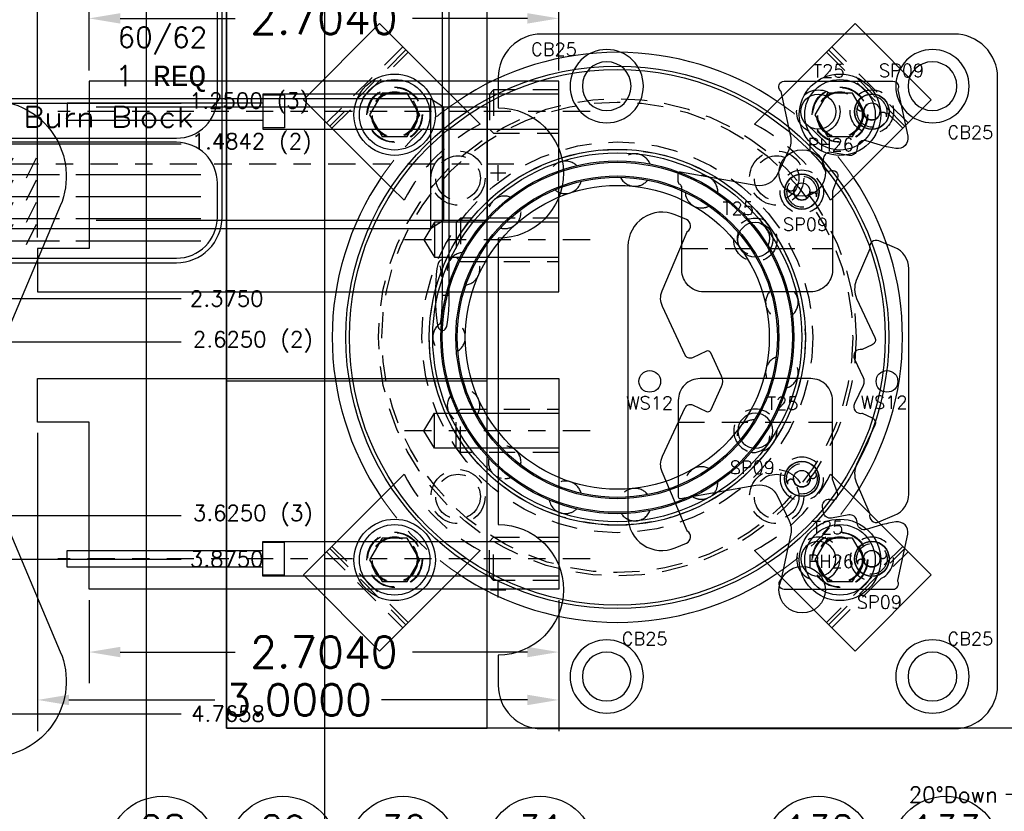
# Model space of a CAD drawing. Header units: inches. Extents: x -77 to 299, y -110 to 144.
# Tile 31 of 256: x 3.05 to 8.72, y -46.13 to -41.57. Entities that reach past the tile are written whole.
import ezdxf
from ezdxf.enums import TextEntityAlignment as Align

# ---------------------------------------------------------------- set-up
doc = ezdxf.new("R2010")
doc.units = ezdxf.units.IN
doc.header["$MEASUREMENT"] = 0
doc.linetypes.add('CENTER', pattern=[0.249, 0.156, -0.031, 0.031, -0.031])
doc.linetypes.add('HIDDEN', pattern=[0.225, 0.15, -0.075])
doc.layers.get('DEFPOINTS').update_dxf_attribs({"color": 8})
for name, color, linetype in [('DIN-M-S', 8, 'Continuous'), ('DSS-M-BA', 74, 'Continuous'), ('DSS-M-H', 4, 'HIDDEN'), ('DSS-M-S', 53, 'Continuous'), ('DST-M-BA', 74, 'Continuous'), ('DST-M-H', 4, 'HIDDEN'), ('DST-M-S', 53, 'Continuous'), ('MFB-M-C', 74, 'CENTER'), ('MFB-M-S', 8, 'Continuous'), ('SVD-M-D', 42, 'Continuous'), ('SVD-M-D2', 42, 'Continuous'), ('SVD-M-M', 233, 'Continuous'), ('SVD-M-S', 8, 'Continuous'), ('SVE-M-C', 74, 'CENTER'), ('SVE-M-D', 42, 'Continuous'), ('SVE-M-D2', 42, 'Continuous'), ('SVE-M-H', 4, 'HIDDEN'), ('SVE-M-S', 8, 'Continuous'), ('SVF-M-d', 42, 'Continuous'), ('SVF-M-S', 8, 'Continuous')]:
    doc.layers.add(name, color=color, linetype=linetype)
doc.styles.add('DIEMAKER', font='SIMPLEX.shx')
doc.styles.add('MONOTXT', font='MONOTXT')
doc.styles.add('R', font='ROMAND.SHX')
doc.styles.get("Standard").update_dxf_attribs({"font": 'txt.shx'})
doc.dimstyles.get("Standard").update_dxf_attribs({"dimtxt": 0.18, "dimasz": 0.18, "dimexe": 0.18, "dimexo": 0.0625, "dimgap": 0.09, "dimtad": 0, "dimtih": 1, "dimtoh": 1, "dimdec": 4, "dimzin": 0, "dimdsep": 46, "dimtxsty": 'Standard', "dimcen": 0.09, "dimadec": 0, "dimazin": 0, "dimtfac": 1, "dimtdec": 4, "dimtofl": 0, "dimtmove": 0, "dimatfit": 3, "dimfxl": 0, "dimtolj": 1, "dimtzin": 0, "dimarcsym": 0})
doc.dimstyles.new('STANDARD$0', dxfattribs={"dimtxt": 0.156, "dimasz": 0.18, "dimexe": 0.18, "dimexo": 0.0625, "dimgap": 0.07, "dimtad": 0, "dimtih": 1, "dimtoh": 1, "dimdec": 4, "dimzin": 4, "dimdsep": 46, "dimtxsty": 'Standard', "dimcen": 0.09, "dimclrd": 2, "dimclre": 2, "dimclrt": 2, "dimadec": 4, "dimazin": 0, "dimtfac": 1, "dimtdec": 4, "dimtofl": 0, "dimtmove": 0, "dimatfit": 3, "dimfxl": 0, "dimtolj": 1, "dimtzin": 0, "dimarcsym": 0})

# ---------------------------------------------------------------- blocks, each defined once
blk = doc.blocks.new('dm108265')
at = {"layer": 'DST-M-H'}
for radius in [0.156, 0.1285]:
    blk.add_circle((0, 0), radius, dxfattribs=at)
blk = doc.blocks.new('Cat Whisker')
at = {"layer": 'DIN-M-S'}
for p, q in [((1.4829, -41.4165), (1.4829, -43.156)), ((1.5239, -43.156), (1.5239, -41.4165)), ((1.4829, -43.156), (1.5055, -43.156)), ((1.5055, -43.156), (1.5239, -43.156))]:
    blk.add_line(p, q, dxfattribs=at)
blk.add_lwpolyline([(1.4829, -42.9531), (1.4823, -42.9531), (1.4723, -42.9564), (1.4664, -42.9615), (1.4621, -42.9681), (1.4579, -42.9795), (1.4531, -43.0027), (1.4493, -43.0363), (1.4466, -43.0753), (1.4451, -43.1186), (1.4447, -43.164), (1.4455, -43.2089), (1.4474, -43.2506), (1.4504, -43.287), (1.4543, -43.3163), (1.4596, -43.338), (1.4647, -43.3483), (1.4724, -43.3556), (1.4831, -43.3589), (1.4945, -43.3565), (1.5011, -43.3516), (1.5056, -43.3455), (1.5098, -43.3354), (1.515, -43.3117), (1.5187, -43.2825), (1.5215, -43.2445), (1.5233, -43.2019), (1.5239, -43.156), (1.5239, -43.156)], dxfattribs=at)
blk.add_arc((1.4884, -43.0415), 0.00963, 125.1786, 234.8214, dxfattribs=at)
for points, knots in [([(1.47, -42.9869), (1.47, -42.9869), (1.47, -42.9868), (1.4722, -42.9931), (1.4749, -43.0078), (1.4772, -43.0263), (1.4784, -43.0395), (1.4787, -43.0425)], [0, 0, 0, 0, 0.075958, 0.286721, 0.569304, 0.901688, 1, 1, 1, 1]), ([(1.4829, -43.156), (1.4829, -43.1637), (1.4828, -43.1862), (1.4817, -43.2227), (1.4795, -43.2617), (1.4764, -43.294), (1.4732, -43.3148), (1.4702, -43.3248), (1.4701, -43.3248), (1.4701, -43.3249)], [0, 0, 0, 0, 0.09478, 0.2761, 0.457323, 0.63737, 0.814422, 0.945566, 1, 1, 1, 1])]:
    blk.add_open_spline(points, degree=3, knots=knots, dxfattribs=at)
blk = doc.blocks.new('*D1445')
at = {"layer": 'DEFPOINTS', "color": 0}
for p in [(-4.0938, -40.8002), (0.8437, -42.0502), (3.9812, -42.0502)]:
    blk.add_point(p, dxfattribs=at)
at = {"layer": 'SVF-M-d', "color": 0, "lineweight": -2}
blk.add_line((0.875, -42.0502), (3.9812, -42.0502), dxfattribs=at)
at = {"layer": 'SVF-M-d', "color": 0, "insert": (4.3712, -42.0502), "char_height": 0.09, "attachment_point": 5}
blk.add_mtext('\\A1;1.2500 (3)', dxfattribs=at)
blk = doc.blocks.new('*D1446')
at = {"layer": 'DEFPOINTS', "color": 0}
for p in [(-4.0938, -40.8002), (2.5937, -42.2844), (3.9812, -42.2844)]:
    blk.add_point(p, dxfattribs=at)
at = {"layer": 'SVF-M-d', "color": 0, "lineweight": -2}
blk.add_line((2.625, -42.2844), (3.9812, -42.2844), dxfattribs=at)
at = {"layer": 'SVF-M-d', "color": 0, "insert": (4.3862, -42.2844), "char_height": 0.09, "attachment_point": 5}
blk.add_mtext('\\A1;1.4842 (2)', dxfattribs=at)
blk = doc.blocks.new('*D1450')
at = {"layer": 'DEFPOINTS', "color": 0}
for p in [(-4.0938, -40.8002), (1.5937, -43.1752), (3.9812, -43.1752)]:
    blk.add_point(p, dxfattribs=at)
at = {"layer": 'SVF-M-d', "color": 0, "lineweight": -2}
blk.add_line((1.625, -43.1752), (3.9812, -43.1752), dxfattribs=at)
at = {"layer": 'SVF-M-d', "color": 0, "insert": (4.2437, -43.1752), "char_height": 0.09, "attachment_point": 5}
blk.add_mtext('\\A1;2.3750', dxfattribs=at)
blk = doc.blocks.new('*D1451')
at = {"layer": 'DEFPOINTS', "color": 0}
for p in [(-4.0938, -40.8002), (2.5937, -43.4252), (3.9812, -43.4252)]:
    blk.add_point(p, dxfattribs=at)
at = {"layer": 'SVF-M-d', "color": 0, "lineweight": -2}
blk.add_line((2.625, -43.4252), (3.9812, -43.4252), dxfattribs=at)
at = {"layer": 'SVF-M-d', "color": 0, "insert": (4.3937, -43.4252), "char_height": 0.09, "attachment_point": 5}
blk.add_mtext('\\A1;2.6250 (2)', dxfattribs=at)
blk = doc.blocks.new('*D1452')
at = {"layer": 'DEFPOINTS', "color": 0}
for p in [(-4.0938, -40.8002), (2.5937, -44.4252), (3.9812, -44.4252)]:
    blk.add_point(p, dxfattribs=at)
at = {"layer": 'SVF-M-d', "color": 0, "lineweight": -2}
blk.add_line((2.625, -44.4252), (3.9812, -44.4252), dxfattribs=at)
at = {"layer": 'SVF-M-d', "color": 0, "insert": (4.3937, -44.4252), "char_height": 0.09, "attachment_point": 5}
blk.add_mtext('\\A1;3.6250 (3)', dxfattribs=at)
blk = doc.blocks.new('*D1453')
at = {"layer": 'DEFPOINTS', "color": 0}
for p in [(-4.0938, -40.8002), (1.5937, -44.6752), (3.9812, -44.6752)]:
    blk.add_point(p, dxfattribs=at)
at = {"layer": 'SVF-M-d', "color": 0, "lineweight": -2}
blk.add_line((1.625, -44.6752), (3.9812, -44.6752), dxfattribs=at)
at = {"layer": 'SVF-M-d', "color": 0, "insert": (4.2437, -44.6752), "char_height": 0.09, "attachment_point": 5}
blk.add_mtext('\\A1;3.8750', dxfattribs=at)
blk = doc.blocks.new('*D1457')
at = {"layer": 'DEFPOINTS', "color": 0}
for p in [(-4.0938, -40.8002), (2.5937, -45.566), (3.9812, -45.566)]:
    blk.add_point(p, dxfattribs=at)
at = {"layer": 'SVF-M-d', "color": 0, "lineweight": -2}
blk.add_line((2.625, -45.566), (3.9812, -45.566), dxfattribs=at)
at = {"layer": 'SVF-M-d', "color": 0, "insert": (4.2512, -45.566), "char_height": 0.09, "attachment_point": 5}
blk.add_mtext('\\A1;4.7658', dxfattribs=at)
blk = doc.blocks.new('DMDBSPLT')
blk.add_line((0.4831, 0), (-0.4831, 0))
blk.add_circle((0, 0), 0.5)
at = {"flags": 1}
for tag, p in [('H/T', (4.3481, 0.1)), ('XDIM', (0.8518, 0.1)), ('YDIM', (2.7624, 0.1)), ('MATL', (0.5618, -0.3997)), ('ZDIM', (2.1539, -0.4)), ('DE#1', (0, -0.9)), ('DE#2', (0, -1.3)), ('DE#3', (0, -1.7))]:
    blk.add_attdef(tag, p, '', height=0.25, dxfattribs=at)
for tag, p in [('DET#', (0.0048, 0.077)), ('SHT#', (0.0007, -0.3175))]:
    blk.add_attdef(tag, text='', height=0.25).set_placement(p, align=Align.CENTER)
blk.add_attdef('QTY#', text='', height=0.25, dxfattribs=at).set_placement((4.2967, -0.4), align=Align.RIGHT)
blk = doc.blocks.new('dm108774')
at = {"layer": 'SVD-M-S'}
blk.add_circle((0, 0), 0.134, dxfattribs=at)
blk = doc.blocks.new('dm108773')
at = {"layer": 'SVD-M-S'}
for radius in [0.211, 0.1405]:
    blk.add_circle((0, 0), radius, dxfattribs=at)
blk = doc.blocks.new('dm108664')
at = {"layer": 'SVD-M-S'}
blk.add_circle((0, 0), 0.0625, dxfattribs=at)
blk = doc.blocks.new('dmdl01')
at = {"style": 'DIEMAKER'}
blk.add_attdef('PTID', text='', height=1, dxfattribs=at).set_placement((0, 0), align=Align.MIDDLE)
at = {"style": 'DIEMAKER', "flags": 1}
for tag, p in [('ENTTYP', (0, -1.523)), ('PTDESC', (0, -3.045))]:
    blk.add_attdef(tag, text='', height=1, dxfattribs=at).set_placement(p, align=Align.MIDDLE)
blk = doc.blocks.new('DMDT001')
for p, q in [((0.7257, 0.1211), (1.2132, 0.1211)), ((-0.6188, -1.8033), (0.1437, -1.8033)), ((0.295, -1.8033), (1.4368, -1.8033)), ((-0.6188, -2.0057), (0.1437, -2.0057)), ((0.295, -2.0057), (1.4368, -2.0057)), ((-0.6188, -2.2081), (0.1437, -2.2081)), ((0.295, -2.2081), (1.4368, -2.2081)), ((-0.6188, -2.4105), (0.1437, -2.4105)), ((0.295, -2.4105), (1.4368, -2.4105))]:
    blk.add_line(p, q)
for points in [[(-1.5618, -2.6113), (1.2132, -2.6113, 0.414214), (1.6302, -2.1943), (1.6302, 0.4961, 0.414214), (1.2132, 0.9131), (-1.5618, 0.9131, 0.414214), (-1.9788, 0.4961), (-1.9788, -2.1943, 0.414214)], [(-1.5618, -1.4726), (1.2132, -1.4726, 0.414214), (1.5882, -1.0976), (1.5882, 0.4961, 0.414214), (1.2132, 0.8711), (-1.5618, 0.8711, 0.414214), (-1.9368, 0.4961), (-1.9368, -1.0976, 0.414214)], [(-1.5618, -2.5693), (1.2132, -2.5693, 0.414214), (1.5882, -2.1943), (1.5882, -1.8851, 0.414214), (1.2132, -1.5101), (-1.5618, -1.5101, 0.414214), (-1.9368, -1.8851), (-1.9368, -2.1943, 0.414214)]]:
    blk.add_lwpolyline(points, format="xyb", close=True)
for centre, start, end in [((0.7257, 0.4961), 90, 270), ((1.2132, 0.4961), 270, 90)]:
    blk.add_arc(centre, 0.375, start, end)
at = {"color": 42}
for s, height, style, p in [('DETAIL', 0.34395, 'R', (-1.6251, 0.3158)), ('X=', 0.1875, 'MONOTXT', (-1.8306, -0.2918)), ('Y=', 0.1875, 'MONOTXT', (-1.8339, -0.6443)), ('Z=', 0.1875, 'MONOTXT', (-1.8372, -0.9969)), ('REQ', 0.1875, 'MONOTXT', (0.9986, -0.9969)), ('PROGRAMMED', 0.12, 'DIEMAKER', (-1.8247, -1.8035)), ('SET-UP', 0.12, 'DIEMAKER', (-1.8247, -2.0053)), ('RAN', 0.12, 'DIEMAKER', (-1.8247, -2.2071)), ('CHECKED OK', 0.12, 'DIEMAKER', (-1.8247, -2.4089))]:
    blk.add_text(s, height=height, dxfattribs=dict(at, style=style)).set_placement(p)
for p in [(-0.3953, -1.799), (-0.3953, -2.0014), (-0.3953, -2.2038), (-0.3953, -2.4062)]:
    blk.add_text('/ /', height=0.12107).set_placement(p)
at = {"color": 42, "style": 'R', "width": 0.571895}
blk.add_attdef('DET#', text='', height=0.45, dxfattribs=at).set_placement((0.5139, 0.282), (1.4514, 0.282), align=Align.FIT)
at = {"color": 42, "style": 'DIEMAKER'}
for tag, p in [('XDIM', (-1.4342, -0.2918)), ('YDIM', (-1.4375, -0.6443)), ('ZDIM', (-1.4408, -0.9969))]:
    blk.add_attdef(tag, p, '', height=0.1875, dxfattribs=at)
for tag, p in [('MATL', (1.513, -0.2918)), ('H/T', (1.4952, -0.6443)), ('QTY#', (0.8173, -0.9969))]:
    blk.add_attdef(tag, text='', height=0.1875, dxfattribs=at).set_placement(p, align=Align.RIGHT)
at = {"color": 42, "style": 'DIEMAKER', "width": 5.370504, "flags": 4}
blk.add_attdef('DE#1', text='', height=0.1875, dxfattribs=at).set_placement((-1.6994, -1.3715), (1.3694, -1.3715), align=Align.FIT)
at = {"color": 42, "style": 'DIEMAKER', "flags": 5}
for tag, p in [('DE#2', (-1.8615, -2.8611)), ('DE#3', (-1.8533, -3.1611))]:
    blk.add_attdef(tag, p, '', height=0.1875, dxfattribs=at)
blk = doc.blocks.new('*D2651')
at = {"layer": 'DEFPOINTS', "color": 0}
for p in [(6.1546, -41.5618), (3.4506, -41.9236), (6.1546, -41.9236)]:
    blk.add_point(p, dxfattribs=at)
at = {"layer": 'SVE-M-D', "color": 0, "lineweight": -2}
for p, q in [((3.4506, -41.8611), (3.4506, -41.3818)), ((6.1546, -41.8611), (6.1546, -41.3818)), ((3.6306, -41.5618), (4.2926, -41.5618)), ((5.9746, -41.5618), (5.3126, -41.5618))]:
    blk.add_line(p, q, dxfattribs=at)
at = {"layer": 'SVE-M-D', "color": 0}
for points in [[(3.6306, -41.5318), (3.6306, -41.5918), (3.4506, -41.5618)], [(5.9746, -41.5318), (5.9746, -41.5918), (6.1546, -41.5618)]]:
    blk.add_solid(points, dxfattribs=at)
at = {"layer": 'SVE-M-D', "color": 0, "insert": (4.8026, -41.5618), "char_height": 0.18, "attachment_point": 5}
blk.add_mtext('\\A1;2.7040', dxfattribs=at)
blk = doc.blocks.new('*D2652')
at = {"layer": 'DEFPOINTS', "color": 0}
for p in [(6.1546, -41.2861), (6.1546, -41.9236), (3.1546, -42.8865)]:
    blk.add_point(p, dxfattribs=at)
at = {"layer": 'SVE-M-D', "color": 0, "lineweight": -2}
for p, q in [((3.1546, -42.824), (3.1546, -41.1061)), ((6.1546, -41.8611), (6.1546, -41.1061)), ((3.3346, -41.2861), (4.1746, -41.2861)), ((5.9746, -41.2861), (5.1346, -41.2861))]:
    blk.add_line(p, q, dxfattribs=at)
at = {"layer": 'SVE-M-D', "color": 0}
for points in [[(3.3346, -41.2561), (3.3346, -41.3161), (3.1546, -41.2861)], [(5.9746, -41.2561), (5.9746, -41.3161), (6.1546, -41.2861)]]:
    blk.add_solid(points, dxfattribs=at)
at = {"layer": 'SVE-M-D', "color": 0, "insert": (4.6546, -41.2861), "char_height": 0.18, "attachment_point": 5}
blk.add_mtext('\\A1;3.0000', dxfattribs=at)
blk = doc.blocks.new('*D2653')
at = {"layer": 'DEFPOINTS', "color": 0}
for p in [(3.4506, -44.8494), (6.1546, -44.8494), (6.1546, -45.2112)]:
    blk.add_point(p, dxfattribs=at)
at = {"layer": 'SVE-M-D', "color": 0, "lineweight": -2}
for p, q in [((3.4506, -44.9119), (3.4506, -45.3912)), ((6.1546, -44.9119), (6.1546, -45.3912)), ((3.6306, -45.2112), (4.2926, -45.2112)), ((5.9746, -45.2112), (5.3126, -45.2112))]:
    blk.add_line(p, q, dxfattribs=at)
at = {"layer": 'SVE-M-D', "color": 0}
for points in [[(3.6306, -45.1812), (3.6306, -45.2412), (3.4506, -45.2112)], [(5.9746, -45.1812), (5.9746, -45.2412), (6.1546, -45.2112)]]:
    blk.add_solid(points, dxfattribs=at)
at = {"layer": 'SVE-M-D', "color": 0, "insert": (4.8026, -45.2112), "char_height": 0.18, "attachment_point": 5}
blk.add_mtext('\\A1;2.7040', dxfattribs=at)
blk = doc.blocks.new('*D2654')
at = {"layer": 'DEFPOINTS', "color": 0}
for p in [(3.1546, -43.8865), (6.1546, -44.8494), (6.1546, -45.4869)]:
    blk.add_point(p, dxfattribs=at)
at = {"layer": 'SVE-M-D', "color": 0, "lineweight": -2}
for p, q in [((3.1546, -43.949), (3.1546, -45.6669)), ((6.1546, -44.9119), (6.1546, -45.6669)), ((3.3346, -45.4869), (4.1746, -45.4869)), ((5.9746, -45.4869), (5.1346, -45.4869))]:
    blk.add_line(p, q, dxfattribs=at)
at = {"layer": 'SVE-M-D', "color": 0}
for points in [[(3.3346, -45.4569), (3.3346, -45.5169), (3.1546, -45.4869)], [(5.9746, -45.4569), (5.9746, -45.5169), (6.1546, -45.4869)]]:
    blk.add_solid(points, dxfattribs=at)
at = {"layer": 'SVE-M-D', "color": 0, "insert": (4.6546, -45.4869), "char_height": 0.18, "attachment_point": 5}
blk.add_mtext('\\A1;3.0000', dxfattribs=at)
blk = doc.blocks.new('dm108878')
at = {"layer": 'SVE-M-H'}
blk.add_circle((0, 0), 0.125, dxfattribs=at)
at = {"layer": 'SVE-M-S'}
blk.add_circle((0, 0), 0.1005, dxfattribs=at)
blk = doc.blocks.new('dm108879')
at = {"layer": 'SVE-M-H'}
for radius in [0.0877, 0.0467]:
    blk.add_circle((0, 0), radius, dxfattribs=at)
for centre, start, end in [((-0.0475, 0.0475), 315.0003, 135.0003), ((0.0475, -0.0475), 134.9999, 314.9999)]:
    blk.add_arc(centre, 0.0205, start, end, dxfattribs=at)
blk = doc.blocks.new('dm108880')
at = {"layer": 'SVE-M-S'}
for radius in [0.1005, 0.0485]:
    blk.add_circle((0, 0), radius, dxfattribs=at)
blk = doc.blocks.new('dm108881')
at = {"layer": 'SVE-M-H'}
blk.add_circle((0, 0), 0.125, dxfattribs=at)
at = {"layer": 'SVE-M-S'}
blk.add_circle((0, 0), 0.1005, dxfattribs=at)
blk = doc.blocks.new('dm108882')
at = {"layer": 'SVE-M-H'}
blk.add_circle((0, 0), 0.125, dxfattribs=at)
at = {"layer": 'SVE-M-S'}
blk.add_circle((0, 0), 0.1005, dxfattribs=at)

msp = doc.modelspace()

# ---------------------------------------------------------------- linework, layer by layer
at = {"layer": 'DSS-M-BA'}
for points in [[(5.63288, -31.55764, 0, 0.0567, 0), (5.54692, -31.92573, 0, 0, 0.0772008), (4.53965, -46.04253, 0, 0, 0.0772008)], [(5.62031, -32.18145, 0, 0.0567, 0), (5.56444, -32.55529, 0, 0, 0.0600726), (5.22742, -46.04287, 0, 0, 0.0600726)], [(4.52015, -35.31805, 0, 0.0567, 0), (4.44512, -35.68851, 0, 0, 0.0686823), (3.84685, -46.04246, 0, 0, 0.0686823)], [(6.06065, -40.44633, 0, 0.0567, 0), (5.99668, -40.8188, 0, 0, 0.0794114), (5.99561, -46.04582, 0, 0, 0.0794114)]]:
    msp.add_lwpolyline(points, format="xyseb", dxfattribs=at)
at = {"layer": 'DSS-M-H'}
for p, q in [((5.25694, -41.72519), (4.81854, -42.1636)), ((5.27533, -41.74357), (4.83692, -42.18198)), ((4.84929, -42.19435), (5.2877, -41.75595)), ((7.69611, -41.75595), (8.13451, -42.19435)), ((8.14689, -42.18198), (7.70848, -41.74357)), ((8.16527, -42.1636), (7.72687, -41.72519)), ((5.70292, -42.17117), (5.62822, -42.09646)), ((7.35559, -42.09646), (7.28089, -42.17117)), ((5.18981, -42.53487), (5.26451, -42.60957)), ((7.71929, -42.60957), (7.794, -42.53487)), ((5.26451, -44.18754), (5.18981, -44.26225)), ((7.794, -44.26225), (7.71929, -44.18754)), ((5.2877, -45.04117), (4.84929, -44.60276)), ((8.13451, -44.60276), (7.69611, -45.04117)), ((4.81854, -44.63352), (5.25694, -45.07193)), ((4.83692, -44.61513), (5.27533, -45.05354)), ((5.62822, -44.70065), (5.70292, -44.62595)), ((7.28089, -44.62595), (7.35559, -44.70065)), ((7.70848, -45.05354), (8.14689, -44.61513)), ((7.72687, -45.07193), (8.16527, -44.63352))]:
    msp.add_line(p, q, dxfattribs=at)
for centre, radius in [((5.21027, -42.11693), 0.1595), ((5.21027, -42.11693), 0.15625), ((5.21027, -42.11693), 0.13297), ((5.21027, -42.11693), 0.1327), ((5.21027, -42.11693), 0.13218), ((5.21027, -42.11693), 0.1285), ((7.77353, -42.11693), 0.1595), ((7.77353, -42.11693), 0.15625), ((7.77353, -42.11693), 0.13297), ((7.77353, -42.11693), 0.1327), ((7.77353, -42.11693), 0.13218), ((7.77353, -42.11693), 0.1285), ((6.4919, -43.39856), 1.375), ((6.4919, -43.39856), 1.355), ((5.21027, -44.68019), 0.1595), ((5.21027, -44.68019), 0.15625), ((5.21027, -44.68019), 0.13297), ((5.21027, -44.68019), 0.1327), ((5.21027, -44.68019), 0.13218), ((7.77353, -44.68019), 0.1595), ((7.77353, -44.68019), 0.15625), ((7.77353, -44.68019), 0.13297), ((7.77353, -44.68019), 0.1327), ((7.77353, -44.68019), 0.13218), ((5.21027, -44.68019), 0.1285), ((7.77353, -44.68019), 0.1285)]:
    msp.add_circle(centre, radius, dxfattribs=at)
for centre, start, end in [((6.17901, -43.08566), 117.50161, 152.49839), ((6.8048, -43.08566), 27.50161, 62.49839), ((6.17901, -43.71145), 207.50161, 242.49839), ((6.8048, -43.71145), 297.50161, 332.49839)]:
    msp.add_arc(centre, 1.031, start, end, dxfattribs=at)
at = {"layer": 'DSS-M-S'}
for p, q in [((5.1233, -41.59155), (4.68489, -42.02995)), ((5.25694, -41.72519), (5.1233, -41.59155)), ((7.86051, -41.59155), (7.72687, -41.72519)), ((8.29891, -42.02995), (7.86051, -41.59155)), ((5.62822, -42.09646), (5.25694, -41.72519)), ((7.72687, -41.72519), (7.35559, -42.09646)), ((5.1381, -41.99193), (5.06593, -42.11693)), ((5.28244, -41.99193), (5.1381, -41.99193)), ((5.35461, -42.11693), (5.28244, -41.99193)), ((7.70137, -41.99193), (7.6292, -42.11693)), ((7.8457, -41.99193), (7.70137, -41.99193)), ((7.91787, -42.11693), (7.8457, -41.99193)), ((4.68489, -42.02995), (4.81854, -42.1636)), ((8.16527, -42.1636), (8.29891, -42.02995)), ((4.81854, -42.1636), (5.18981, -42.53487)), ((5.06593, -42.11693), (5.1381, -42.24193)), ((7.794, -42.53487), (8.16527, -42.1636)), ((7.8457, -42.24193), (7.91787, -42.11693)), ((5.18981, -44.26225), (4.81854, -44.63352)), ((8.16527, -44.63352), (7.794, -44.26225)), ((5.1381, -44.55519), (5.06593, -44.68019)), ((7.91787, -44.68019), (7.8457, -44.55519)), ((4.81854, -44.63352), (4.68489, -44.76716)), ((8.29891, -44.76716), (8.16527, -44.63352)), ((5.06593, -44.68019), (5.1381, -44.80519)), ((5.25694, -45.07193), (5.62822, -44.70065)), ((5.28244, -44.80519), (5.35461, -44.68019)), ((7.35559, -44.70065), (7.72687, -45.07193)), ((7.6292, -44.68019), (7.70137, -44.80519)), ((7.8457, -44.80519), (7.91787, -44.68019)), ((4.68489, -44.76716), (5.1233, -45.20557)), ((7.86051, -45.20557), (8.29891, -44.76716)), ((5.1381, -44.80519), (5.28244, -44.80519)), ((7.70137, -44.80519), (7.8457, -44.80519)), ((5.1233, -45.20557), (5.25694, -45.07193)), ((7.72687, -45.07193), (7.86051, -45.20557))]:
    msp.add_line(p, q, dxfattribs=at)
at = {"layer": 'DSS-M-S', "linetype": 'Continuous', "lineweight": 25}
for p, q in [((5.28244, -42.24193), (5.35461, -42.11693)), ((7.6292, -42.11693), (7.70137, -42.24193)), ((5.1381, -42.24193), (5.28244, -42.24193)), ((7.70137, -42.24193), (7.8457, -42.24193)), ((5.28244, -44.55519), (5.1381, -44.55519)), ((5.35461, -44.68019), (5.28244, -44.55519)), ((7.70137, -44.55519), (7.6292, -44.68019)), ((7.8457, -44.55519), (7.70137, -44.55519))]:
    msp.add_line(p, q, dxfattribs=at)
at = {"layer": 'DSS-M-S'}
msp.add_lwpolyline([(4.2419, -17.89856), (25.2419, -17.89856), (25.2419, -45.64856), (4.2419, -45.64856)], close=True, dxfattribs=at)
for centre, radius in [((6.4919, -43.39856), 1.5625), ((6.4919, -43.39856), 1.5425), ((5.21027, -42.11693), 0.23438), ((7.77353, -42.11693), 0.23438), ((5.21027, -42.11693), 0.20313), ((7.77353, -42.11693), 0.20312), ((6.4919, -43.39856), 1.0825), ((6.4919, -43.39856), 1.0825), ((6.4919, -43.39856), 1.0625), ((5.21027, -44.68019), 0.23438), ((5.21027, -44.68019), 0.20312), ((7.77353, -44.68019), 0.23438), ((7.77353, -44.68019), 0.20313)]:
    msp.add_circle(centre, radius, dxfattribs=at)
at = {"layer": 'DSS-M-S', "linetype": 'Continuous', "lineweight": 25}
for start, end in [(55.88578, 124.11422), (145.88578, 180), (180, 214.11422), (235.88578, 304.11422)]:
    msp.add_arc((6.4919, -43.39856), 1.6415, start, end, dxfattribs=at)
at = {"layer": 'DSS-M-S', "linetype": 'HIDDEN', "lineweight": 18}
for start, end in [(124.11422, 145.88578), (34.11422, 55.88578), (214.11422, 235.88578), (304.11422, 325.88578)]:
    msp.add_arc((6.4919, -43.39856), 1.6415, start, end, dxfattribs=at)
at = {"layer": 'DSS-M-S'}
msp.add_arc((6.4919, -43.39856), 1.6415, 325.88578, 34.11422, dxfattribs=at)
at = {"layer": 'DST-M-BA'}
for points in [[(8.34048, -37.55802, 0, 0.0567, 0), (8.25175, -37.92539, 0, 0, 0.1169253), (8.3049, -46.05105, 0, 0, 0.1169253)], [(7.83013, -37.71345, 0, 0.0567, 0), (7.77175, -38.08689, 0, 0, 0.0647143), (7.61493, -46.04344, 0, 0, 0.0647143)]]:
    msp.add_lwpolyline(points, format="xyseb", dxfattribs=at)
at = {"layer": 'DST-M-H'}
msp.add_line((5.60098, -43.88615), (5.60691, -43.88633), dxfattribs=at)
for radius in [1.125, 1.0825]:
    msp.add_circle((6.4919, -43.39856), radius, dxfattribs=at)
for centre, start, end in [((6.19254, -42.47722), 45.88215, 170.34619), ((6.59317, -42.43511), 21.89795, 146.34244), ((6.19254, -42.47722), 270, 345.29488), ((6.59317, -42.43511), 206.45477, 270), ((6.59317, -42.43511), 270, 321.30324), ((6.97628, -42.5596), 357.91089, 122.34032), ((6.19254, -42.47722), 230.44424, 270), ((6.97628, -42.5596), 182.46213, 270), ((5.84368, -42.67864), 69.86315, 194.35124), ((5.84368, -42.67864), 270, 9.28821), ((6.97628, -42.5596), 270, 297.31364), ((7.27564, -42.82914), 333.92131, 98.34017), ((5.84368, -42.67864), 255.06896, 270), ((7.27564, -42.82914), 158.46664, 270), ((5.60691, -43.00453), 94.04328, 218.35724), ((5.60691, -43.00453), 278.42562, 33.28289), ((7.43948, -43.19714), 134.46862, 249.23919), ((7.43948, -43.19714), 309.92954, 74.34049), ((5.52315, -43.39856), 118.02343, 242.36386), ((5.52315, -43.39856), 302.43188, 57.27857), ((7.43948, -43.59997), 110.46838, 225.24779), ((7.43948, -43.59997), 285.93593, 50.34425), ((5.60691, -43.79258), 326.43854, 81.27492), ((5.60691, -43.79258), 142.00688, 266.37325), ((7.27564, -43.96797), 86.46625, 201.25465), ((7.27564, -43.96797), 270, 26.35315), ((5.84368, -44.11848), 350.44526, 105.2716), ((5.84368, -44.11848), 165.99329, 270), ((6.97628, -44.23752), 62.46255, 177.26012), ((5.84368, -44.11848), 270, 290.39443), ((6.19254, -44.31989), 14.45173, 129.26825), ((6.97628, -44.23752), 270, 2.3654), ((6.59317, -44.362), 38.4576, 153.26454), ((6.97628, -44.23752), 237.96684, 270), ((6.19254, -44.31989), 189.98232, 270), ((6.19254, -44.31989), 270, 314.38826), ((6.59317, -44.362), 213.97361, 270), ((6.59317, -44.362), 270, 338.37892)]:
    msp.add_arc(centre, 0.09375, start, end, dxfattribs=at)
at = {"layer": 'DST-M-H', "linetype": 'Continuous', "lineweight": 25}
msp.add_arc((7.27564, -43.96797), 0.09375, 261.95066, 270, dxfattribs=at)
at = {"layer": 'DST-M-S'}
msp.add_lwpolyline([(11.3044, -17.89856), (11.3044, -19.39856, 1), (12.1794, -19.39856), (12.1794, -17.89856), (17.3044, -17.89856), (17.3044, -19.39856, 1), (18.1794, -19.39856), (18.1794, -17.89856), (25.2419, -17.89856), (25.2419, -45.64856), (18.1794, -45.64856), (18.1794, -44.14856, 1), (17.3044, -44.14856), (17.3044, -45.64856), (12.1794, -45.64856), (12.1794, -44.14856, 1), (11.3044, -44.14856), (11.3044, -45.64856), (4.2419, -45.64856), (4.2419, -17.89856)], format="xyb", close=True, dxfattribs=at)
for radius in [1.0625, 1.01562, 1.00775, 1.00775, 0.92975, 0.92975, 0.92187, 0.875]:
    msp.add_circle((6.4919, -43.39856), radius, dxfattribs=at)
at = {"layer": 'MFB-M-C'}
msp.add_line((-0.1881, -42.39856), (5.9219, -42.39856), dxfattribs=at)
at = {"layer": 'MFB-M-S'}
for p, q in [((5.4169, -42.02356), (5.4169, -42.77356)), ((4.2419, -43.64856), (5.7419, -43.64856))]:
    msp.add_line(p, q, dxfattribs=at)
msp.add_lwpolyline([(4.2419, -45.64856), (5.7419, -45.64856), (5.7419, -17.89856), (4.2419, -17.89856)], close=True, dxfattribs=at)
for points in [[(0.7419, -42.02356), (5.4169, -42.02356), (5.4919, -42.07046), (5.4919, -42.72666), (5.4169, -42.77356), (0.7419, -42.77356)], [(3.4919, -42.07046), (5.4919, -42.07046), (5.7419, -42.07046), (5.7419, -42.39856), (5.7419, -42.72666), (5.4919, -42.72666), (3.4919, -42.72666)]]:
    msp.add_lwpolyline(points, dxfattribs=at)
at = {"layer": 'SVD-M-D'}
for p, q in [((5.76098, -42.45215), (5.85098, -42.45215)), ((5.80598, -42.49715), (5.80598, -42.40715)), ((5.80598, -44.89715), (5.80598, -44.80715)), ((5.76098, -44.85215), (5.85098, -44.85215))]:
    msp.add_line(p, q, dxfattribs=at)
at = {"layer": 'SVD-M-S', "color": 1}
msp.add_lwpolyline([(4.80598, -48.70215), (18.18098, -48.70215), (18.18098, -40.70215), (4.80598, -40.70215)], close=True, dxfattribs=at)
at = {"layer": 'SVD-M-S'}
for points in [[(5.80598, -44.47615, -1), (5.80598, -45.22815), (5.80598, -45.40215, 0.4142136), (6.05598, -45.65215), (8.43098, -45.65215, 0.4142136), (8.68098, -45.40215), (8.68098, -41.90215, 0.4142136), (8.43098, -41.65215), (6.05598, -41.65215, 0.4142136), (5.80598, -41.90215), (5.80598, -42.07615, -1), (5.80598, -42.82815)], [(6.88941, -44.58409, 0.6145258), (6.89429, -44.51422, -0.1596692), (6.89347, -44.51328), (6.74997, -44.17296, -0.2119316), (6.75164, -44.08365), (6.88239, -43.80326, -0.4142136), (6.92408, -43.78809), (7.00549, -43.82605, 0.4142136), (7.02941, -43.81735), (7.09255, -43.68194, 0.2216947), (7.09255, -43.62235), (7.02941, -43.48695, 0.4142136), (7.00549, -43.47824), (6.92408, -43.51621, -0.4142136), (6.88239, -43.50104), (6.75164, -43.22065, -0.2119316), (6.74997, -43.13133), (6.89347, -42.79101, -0.1596692), (6.89429, -42.79007, 0.6145258), (6.88941, -42.72021), (6.82472, -42.69293, 0.5365489), (6.55326, -42.87307), (6.55326, -44.43122, 0.5365489), (6.82472, -44.61136)], [(7.94473, -42.88814, -0.1596692), (7.94463, -42.88938), (7.86772, -43.07178, 0.2119316), (7.86963, -43.17407), (7.97482, -43.39965, -0.4142136), (7.95964, -43.44134), (7.90149, -43.46846, -0.1596692), (7.90025, -43.4686, 0.6145258), (7.85699, -43.52368), (7.90616, -43.62912, -0.2216947), (7.90616, -43.67518), (7.85699, -43.78061, 0.6145258), (7.90025, -43.83569, -0.1596692), (7.90149, -43.83584), (7.95964, -43.86296, -0.4142136), (7.97482, -43.90465), (7.86963, -44.13023, 0.2119316), (7.86772, -44.23252), (7.94463, -44.41492, -0.1596692), (7.94473, -44.41616, 0.6145258), (7.99816, -44.46144), (8.08797, -44.42357, 0.3016182), (8.1693, -44.30102), (8.1693, -43.00328, 0.3016182), (8.08797, -42.88073), (7.99816, -42.84286, 0.6145258)]]:
    msp.add_lwpolyline(points, format="xyb", close=True, dxfattribs=at)
at = {"layer": 'SVE-M-C'}
for p, q in [((6.33462, -42.09861), (3.27062, -42.09861)), ((6.33462, -42.09861), (3.88632, -42.09861)), ((6.33462, -42.8365), (5.19882, -42.8365)), ((6.33462, -43.9365), (5.19882, -43.9365)), ((6.33462, -44.67438), (3.27062, -44.67438)), ((6.33462, -44.67438), (3.88632, -44.67438))]:
    msp.add_line(p, q, dxfattribs=at)
at = {"layer": 'SVE-M-H'}
for p, q in [((5.77962, -41.97361), (5.77962, -42.22361)), ((5.58862, -42.7115), (5.58862, -42.9615)), ((6.863, -42.8865), (7.7303, -42.8865)), ((5.58862, -44.0615), (5.58862, -43.8115)), ((6.843, -43.8865), (7.7303, -43.8865)), ((5.77962, -44.79938), (5.77962, -44.54938))]:
    msp.add_line(p, q, dxfattribs=at)
for points in [[(6.15462, -41.97361), (5.77962, -41.97361), (5.75512, -41.99811), (5.75512, -42.19911), (5.77962, -42.22361), (6.15462, -42.22361)], [(6.15462, -42.7115), (5.58862, -42.7115), (5.56412, -42.736), (5.56412, -42.937), (5.58862, -42.9615), (6.15462, -42.9615)], [(6.15462, -44.0615), (5.58862, -44.0615), (5.56412, -44.037), (5.56412, -43.836), (5.58862, -43.8115), (6.15462, -43.8115)], [(6.15462, -44.79938), (5.77962, -44.79938), (5.75512, -44.77488), (5.75512, -44.57388), (5.77962, -44.54938), (6.15462, -44.54938)]]:
    msp.add_lwpolyline(points, dxfattribs=at)
at = {"layer": 'SVE-M-S'}
for p, q in [((4.57662, -42.00486), (4.45062, -42.00486)), ((4.45062, -42.05011), (4.45062, -42.14711)), ((4.57662, -42.00486), (4.57662, -42.19236)), ((4.57662, -42.19236), (4.45062, -42.19236)), ((5.43912, -42.736), (5.43912, -42.937)), ((5.43912, -44.037), (5.43912, -43.836)), ((4.57662, -44.58063), (4.45062, -44.58063)), ((4.57662, -44.76813), (4.57662, -44.58063)), ((4.45062, -44.72288), (4.45062, -44.62588)), ((4.57662, -44.76813), (4.45062, -44.76813))]:
    msp.add_line(p, q, dxfattribs=at)
for points in [[(3.15462, -43.1365), (6.15462, -43.1365), (6.15462, -41.92361), (3.45062, -41.92361), (3.45062, -42.8865), (3.15462, -42.8865)], [(3.15462, -43.6365), (6.15462, -43.6365), (6.15462, -44.84938), (3.45062, -44.84938), (3.45062, -43.8865), (3.15462, -43.8865)]]:
    msp.add_lwpolyline(points, close=True, dxfattribs=at)
msp.add_lwpolyline([(6.843, -42.50197), (6.843, -42.45614, -0.4663077), (6.85474, -42.44629), (7.28926, -42.52291, 0.3394543), (7.41682, -42.45651), (7.48198, -42.31678, 0.1632503), (7.49042, -42.24213), (7.43506, -41.9836, 0.1596692), (7.43192, -41.97822, -0.689688), (7.45268, -41.92361), (8.07881, -41.92361, -0.5440869), (8.10732, -41.96767, 0.1596692), (8.10666, -41.97386), (8.16374, -42.24042, -0.5321968), (8.09574, -42.31094), (8.05377, -42.30354, -0.0305528), (8.00703, -42.29232), (7.92486, -42.2672, 0.4504672), (7.87457, -42.29801), (7.87082, -42.31929, -0.4142136), (7.82521, -42.35123), (7.72441, -42.33345, 0.4142136), (7.6788, -42.36539), (7.67334, -42.39637, 0.4142136), (7.70527, -42.44198, 0.1533346), (7.71716, -42.44043, -0.6673591), (7.75966, -42.47947), (7.7315, -42.55683, 0.0874887), (7.7303, -42.56367), (7.7303, -43.0115, -0.4142136), (7.6053, -43.1365), (6.988, -43.1365, -0.4142136), (6.863, -43.0115), (6.863, -42.53661, 0.2679492), (6.853, -42.51929, -0.2679492), (6.843, -42.50197), (6.843, -42.45614, -0.4663077), (6.85474, -42.44629)], format="xyb", dxfattribs=at)
for points in [[(6.15462, -41.99811), (4.45062, -41.99811), (4.45062, -42.05011), (3.32562, -42.05011), (3.32562, -42.14711), (4.45062, -42.14711), (4.45062, -42.19911), (6.15462, -42.19911)], [(6.15462, -42.736), (5.43912, -42.736), (5.37882, -42.8365), (5.43912, -42.937), (6.15462, -42.937)], [(6.15462, -44.037), (5.43912, -44.037), (5.37882, -43.9365), (5.43912, -43.836), (6.15462, -43.836)], [(6.15462, -44.77488), (4.45062, -44.77488), (4.45062, -44.72288), (3.32562, -44.72288), (3.32562, -44.62588), (4.45062, -44.62588), (4.45062, -44.57388), (6.15462, -44.57388)]]:
    msp.add_lwpolyline(points, dxfattribs=at)
msp.add_lwpolyline([(7.7303, -44.20932), (7.7303, -43.7615, 0.4142136), (7.6053, -43.6365), (6.968, -43.6365, 0.4142136), (6.843, -43.7615), (6.843, -44.31685, 0.4663077), (6.85474, -44.3267), (7.28926, -44.25008, -0.3394543), (7.41682, -44.31648), (7.48198, -44.45621, -0.1632503), (7.49042, -44.53086), (7.43506, -44.78939, -0.1596692), (7.43192, -44.79477, 0.689688), (7.45268, -44.84938), (8.07881, -44.84938, 0.5440869), (8.10732, -44.80532, -0.1596692), (8.10666, -44.79913), (8.16374, -44.53257, 0.5321968), (8.09574, -44.46205), (8.05377, -44.46945, 0.0305528), (8.00703, -44.48067), (7.92486, -44.50579, -0.4504672), (7.87457, -44.47498), (7.87082, -44.4537, 0.4142136), (7.82521, -44.42176), (7.72441, -44.43954, -0.4142136), (7.6788, -44.4076), (7.67334, -44.37662, -0.4142136), (7.70527, -44.33101, -0.1533346), (7.71716, -44.33256, 0.6673591), (7.75966, -44.29352), (7.7315, -44.21616, -0.0874887)], format="xyb", close=True, dxfattribs=at)
at = {"layer": 'SVF-M-S'}
msp.add_lwpolyline([(-4.09379, -46.55019), (3.78122, -46.55019), (3.78122, -40.80019), (-4.09379, -40.80019)], close=True, dxfattribs=at)
msp.add_lwpolyline([(2.34371, -42.03437), (2.88273, -42.03437, -0.5365489), (3.2854, -42.64116), (2.93925, -43.46209, 0.1000906), (2.91961, -43.55922), (2.91961, -44.29116, 0.1000906), (2.93925, -44.38829), (3.2854, -45.20923, -0.5365489), (2.88273, -45.81601), (2.34371, -45.81601)], format="xyb", close=True, dxfattribs=at)

# ---------------------------------------------------------------- block references
at = {"xscale": -1}
for name, p, rotation in [('dm108773', (6.43098, -41.95215), 180), ('dm108773', (8.30598, -41.95215), 180), ('dm108880', (7.95733, -42.09861), 114.9999999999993), ('dm108879', (7.95733, -42.09861), 114.9999999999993), ('dm108880', (7.55425, -42.55957), 114.9999999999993), ('dm108879', (7.55425, -42.55957), 114.9999999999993), ('dm108882', (7.28665, -43.9365), 180), ('dm108881', (7.55425, -44.21342), 245.0000000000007), ('dm108882', (7.64893, -44.67438), 180), ('dm108881', (7.95733, -44.67438), 245.0000000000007), ('dm108773', (6.43098, -45.35215), 180), ('dm108773', (8.30598, -45.35215), 180)]:
    msp.add_blockref(name, p, dxfattribs=dict(at, rotation=rotation))
for name, p, rotation in [('dm108881', (7.95733, -42.09861), 294.9999999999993), ('dm108881', (7.55425, -42.55957), 294.9999999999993), ('dm108880', (7.55425, -44.21342), 65.00000000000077), ('dm108879', (7.55425, -44.21342), 65.00000000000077), ('dm108880', (7.95733, -44.67438), 65.00000000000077), ('dm108879', (7.95733, -44.67438), 65.00000000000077)]:
    msp.add_blockref(name, p, dxfattribs=dict(rotation=rotation))
for name, p in [('dm108882', (7.64893, -42.09861)), ('dm108265', (5.57487, -42.48152)), ('dm108265', (7.40894, -42.48152)), ('dm108774', (7.55598, -42.45215)), ('dm108878', (7.28665, -42.8365)), ('dm108664', (6.67826, -43.65215)), ('dm108664', (8.0443, -43.65215)), ('dm108265', (5.57487, -44.31559)), ('dm108265', (7.40894, -44.31559)), ('dm108774', (7.55598, -44.85215))]:
    msp.add_blockref(name, p)
at = {"layer": 'DIN-M-S'}
msp.add_blockref('Cat Whisker', (4, 0), dxfattribs=at)
at = {"layer": 'DSS-M-BA', "xscale": 0.63, "yscale": 0.63, "zscale": 0.63}
for p, values in [((3.87315, -46.35636), {'DET#': '28', 'SHT#': '7'}), ((4.56679, -46.35636), {'DET#': '29', 'SHT#': '4'}), ((5.25818, -46.35636), {'DET#': '30', 'SHT#': '4'}), ((6.04821, -46.35636), {'DET#': '31', 'SHT#': '7'})]:
    msp.add_blockref('DMDBSPLT', p, dxfattribs=at).add_auto_attribs(values)
at = {"layer": 'DST-M-BA', "xscale": 0.63, "yscale": 0.63, "zscale": 0.63}
for p, values in [((7.65096, -46.35636), {'DET#': '132', 'SHT#': '5'}), ((8.3823, -46.35636), {'DET#': '133', 'SHT#': '6'})]:
    msp.add_blockref('DMDBSPLT', p, dxfattribs=at).add_auto_attribs(values)
at = {"layer": 'SVD-M-D2'}
ref = msp.add_blockref('dmdl01', (5.90893, -41.95804), dxfattribs=dict(at, xscale=0.075, yscale=0.075, zscale=0.075))
ref.add_attrib('PTID', 'CB25', dxfattribs={"layer": '0', "height": 0.075, "style": 'DIEMAKER'}).set_placement((6.12707, -41.7399), align=Align.MIDDLE)
ref = msp.add_blockref('dmdl01', (8.30598, -42.43553), dxfattribs=dict(at, xscale=0.075, yscale=0.075, zscale=0.075))
ref.add_attrib('PTID', 'CB25', dxfattribs={"layer": '0', "height": 0.075, "style": 'DIEMAKER'}).set_placement((8.52412, -42.21738), align=Align.MIDDLE)
ref = msp.add_blockref('dmdl01', (7.55598, -42.45215), dxfattribs=dict(at, xscale=0.075, yscale=0.075, zscale=0.075))
ref.add_attrib('PTID', 'PH26', dxfattribs={"layer": '0', "height": 0.075, "style": 'DIEMAKER'}).set_placement((7.71967, -42.28845), align=Align.MIDDLE)
ref = msp.add_blockref('dmdl01', (6.56494, -43.8898), dxfattribs=dict(at, xscale=0.075, yscale=0.075, zscale=0.075))
ref.add_attrib('PTID', 'WS12', dxfattribs={"layer": '0', "height": 0.075, "style": 'DIEMAKER'}).set_placement((6.67807, -43.77666), align=Align.MIDDLE)
ref = msp.add_blockref('dmdl01', (7.9143, -43.88627), dxfattribs=dict(at, xscale=0.075, yscale=0.075, zscale=0.075))
ref.add_attrib('PTID', 'WS12', dxfattribs={"layer": '0', "height": 0.075, "style": 'DIEMAKER'}).set_placement((8.02744, -43.77313), align=Align.MIDDLE)
ref = msp.add_blockref('dmdl01', (7.55598, -44.85215), dxfattribs=dict(at, xscale=0.075, yscale=0.075, zscale=0.075))
ref.add_attrib('PTID', 'PH26', dxfattribs={"layer": '0', "height": 0.075, "style": 'DIEMAKER'}).set_placement((7.71967, -44.68845), align=Align.MIDDLE)
ref = msp.add_blockref('dmdl01', (6.43098, -45.35215), dxfattribs=dict(at, xscale=0.075, yscale=0.075, zscale=0.075))
ref.add_attrib('PTID', 'CB25', dxfattribs={"layer": '0', "height": 0.075, "style": 'DIEMAKER'}).set_placement((6.64912, -45.13401), align=Align.MIDDLE)
ref = msp.add_blockref('dmdl01', (8.30598, -45.35215), dxfattribs=dict(at, xscale=0.075, yscale=0.075, zscale=0.075))
ref.add_attrib('PTID', 'CB25', dxfattribs={"layer": '0', "height": 0.075, "style": 'DIEMAKER'}).set_placement((8.52412, -45.13401), align=Align.MIDDLE)
at = {"layer": 'SVD-M-M'}
ref = msp.add_blockref('DMDT001', (3.18931, -41.32393), dxfattribs=dict(at, xscale=0.63, yscale=0.63, zscale=0.63))
ref.add_attrib('DET#', '48', dxfattribs={"layer": '0', "color": 42, "height": 0.2835, "style": 'R', "width": 1.182432}).set_placement((3.51304, -41.14624), (4.10366, -41.14624), align=Align.FIT)
ref.add_attrib('XDIM', '13.3750', (2.28577, -41.50779), dxfattribs={"layer": '0', "color": 42, "height": 0.118125, "style": 'DIEMAKER'})
ref.add_attrib('YDIM', '8.0000', (2.28368, -41.72987), dxfattribs={"layer": '0', "color": 42, "height": 0.118125, "style": 'DIEMAKER'})
ref.add_attrib('ZDIM', '1.2500', (2.28159, -41.95195), dxfattribs={"layer": '0', "color": 42, "height": 0.118125, "style": 'DIEMAKER'})
ref.add_attrib('MATL', 'CPM-M4', dxfattribs={"layer": '0', "color": 42, "height": 0.118125, "style": 'DIEMAKER'}).set_placement((4.1425, -41.50779), align=Align.RIGHT)
ref.add_attrib('H/T', '60/62', dxfattribs={"layer": '0', "color": 42, "height": 0.118125, "style": 'DIEMAKER'}).set_placement((4.13127, -41.72987), align=Align.RIGHT)
ref.add_attrib('QTY#', '1', dxfattribs={"layer": '0', "color": 42, "height": 0.11812, "style": 'DIEMAKER'}).set_placement((3.70421, -41.95195), align=Align.RIGHT)
ref.add_attrib('DE#1', 'Die Insert Burn Block', dxfattribs={"layer": '0', "color": 42, "height": 0.118125, "style": 'DIEMAKER', "width": 1.005007, "flags": 4}).set_placement((2.11868, -42.18797), (4.05206, -42.18797), align=Align.FIT)
at = {"layer": 'SVE-M-D2'}
ref = msp.add_blockref('dmdl01', (7.55201, -42.02169), dxfattribs=dict(at, xscale=0.075, yscale=0.075, zscale=0.075))
ref.add_attrib('PTID', 'T25', dxfattribs={"layer": '0', "height": 0.075, "style": 'DIEMAKER'}).set_placement((7.70934, -41.86436), align=Align.MIDDLE)
ref = msp.add_blockref('dmdl01', (7.98772, -42.00198), dxfattribs=dict(at, xscale=0.075, yscale=0.075, zscale=0.075))
ref.add_attrib('PTID', 'SP09', dxfattribs={"layer": '0', "height": 0.075, "style": 'DIEMAKER'}).set_placement((8.12773, -41.86197), align=Align.MIDDLE)
ref = msp.add_blockref('dmdl01', (7.03009, -42.81371), dxfattribs=dict(at, xscale=0.075, yscale=0.075, zscale=0.075))
ref.add_attrib('PTID', 'T25', dxfattribs={"layer": '0', "height": 0.075, "style": 'DIEMAKER'}).set_placement((7.18742, -42.65637), align=Align.MIDDLE)
ref = msp.add_blockref('dmdl01', (7.43545, -42.88812), dxfattribs=dict(at, xscale=0.075, yscale=0.075, zscale=0.075))
ref.add_attrib('PTID', 'SP09', dxfattribs={"layer": '0', "height": 0.075, "style": 'DIEMAKER'}).set_placement((7.57546, -42.74811), align=Align.MIDDLE)
ref = msp.add_blockref('dmdl01', (7.28665, -43.9365), dxfattribs=dict(at, xscale=0.075, yscale=0.075, zscale=0.075))
ref.add_attrib('PTID', 'T25', dxfattribs={"layer": '0', "height": 0.075, "style": 'DIEMAKER'}).set_placement((7.44398, -43.77916), align=Align.MIDDLE)
ref = msp.add_blockref('dmdl01', (7.12878, -44.28797), dxfattribs=dict(at, xscale=0.075, yscale=0.075, zscale=0.075))
ref.add_attrib('PTID', 'SP09', dxfattribs={"layer": '0', "height": 0.075, "style": 'DIEMAKER'}).set_placement((7.26879, -44.14796), align=Align.MIDDLE)
ref = msp.add_blockref('dmdl01', (7.5455, -44.65141), dxfattribs=dict(at, xscale=0.075, yscale=0.075, zscale=0.075))
ref.add_attrib('PTID', 'T25', dxfattribs={"layer": '0', "height": 0.075, "style": 'DIEMAKER'}).set_placement((7.70283, -44.49408), align=Align.MIDDLE)
ref = msp.add_blockref('dmdl01', (7.86063, -45.06367), dxfattribs=dict(at, xscale=0.075, yscale=0.075, zscale=0.075))
ref.add_attrib('PTID', 'SP09', dxfattribs={"layer": '0', "height": 0.075, "style": 'DIEMAKER'}).set_placement((8.00064, -44.92366), align=Align.MIDDLE)

# ---------------------------------------------------------------- texts
at = {"layer": 'SVD-M-D', "insert": (8.68289, -46.03233), "char_height": 0.09, "attachment_point": 6}
msp.add_mtext('20%%DDown', dxfattribs=at)

# ---------------------------------------------------------------- dimensions: what is measured, and where the dimension line sits
at = {"layer": 'SVE-M-D'}
for base, p1, p2, picture, middle in [((6.15462, -41.28608), (3.15462, -42.8865), (6.15462, -41.92361), '*D2652', (4.65462, -41.28608)), ((6.15462, -41.56181), (3.45062, -41.92361), (6.15462, -41.92361), '*D2651', (4.80262, -41.56181)), ((6.15462, -45.48691), (3.15462, -43.8865), (6.15462, -44.84938), '*D2654', (4.65462, -45.48691)), ((6.15462, -45.21118), (3.45062, -44.84938), (6.15462, -44.84938), '*D2653', (4.80262, -45.21118))]:
    dim = msp.add_linear_dim(base=base, p1=p1, p2=p2, dimstyle='STANDARD$0', override={"dimtxt": 0.18, "dimgap": 0.09, "dimzin": 0, "dimclrd": 0, "dimclre": 0, "dimclrt": 0, "dimadec": 2}, dxfattribs=at)
    dim.commit()
    dim.dimension.update_dxf_attribs({"geometry": picture, "text_midpoint": middle})
at = {"layer": 'SVF-M-d'}
for feature_location, offset, override, picture, middle in [((0.84371, -42.05019), (3.13751, 0), {"dimscale": 0.5, "dimpost": ' (3)'}, '*D1445', (4.37122, -42.05019)), ((2.59371, -42.28437), (1.38751, 0), {"dimscale": 0.5, "dimpost": ' (2)'}, '*D1446', (4.38622, -42.28437)), ((1.59371, -43.17519), (2.38751, 0), {"dimscale": 0.5}, '*D1450', (4.24372, -43.17519)), ((2.59371, -43.42519), (1.38751, 0), {"dimscale": 0.5, "dimpost": ' (2)'}, '*D1451', (4.39372, -43.42519)), ((2.59371, -44.42519), (1.38751, 0), {"dimscale": 0.5, "dimpost": ' (3)'}, '*D1452', (4.39372, -44.42519)), ((1.59371, -44.67519), (2.38751, 0), {"dimscale": 0.5}, '*D1453', (4.24372, -44.67519)), ((2.59371, -45.56601), (1.38751, 0), {"dimscale": 0.5}, '*D1457', (4.25122, -45.56601))]:
    dim = msp.add_ordinate_dim(feature_location=feature_location, offset=offset, dtype=0, origin=(-4.09379, -40.80019), dimstyle='Standard', override=override, dxfattribs=at)
    dim.commit()
    dim.dimension.update_dxf_attribs({"geometry": picture, "text_midpoint": middle})

# ---------------------------------------------------------------- leaders
at = {"layer": 'SVD-M-D', "annotation_type": 0, "has_hookline": 1, "hookline_direction": 1, "text_width": 0.555}
msp.add_leader([(9.63432, -44.74263), (8.94631, -46.03233), (8.72789, -46.03233)], dimstyle='Standard', override={"dimscale": 0.5, "dimfxl": 0.1}, dxfattribs=at)

doc.saveas('drawing.dxf')
